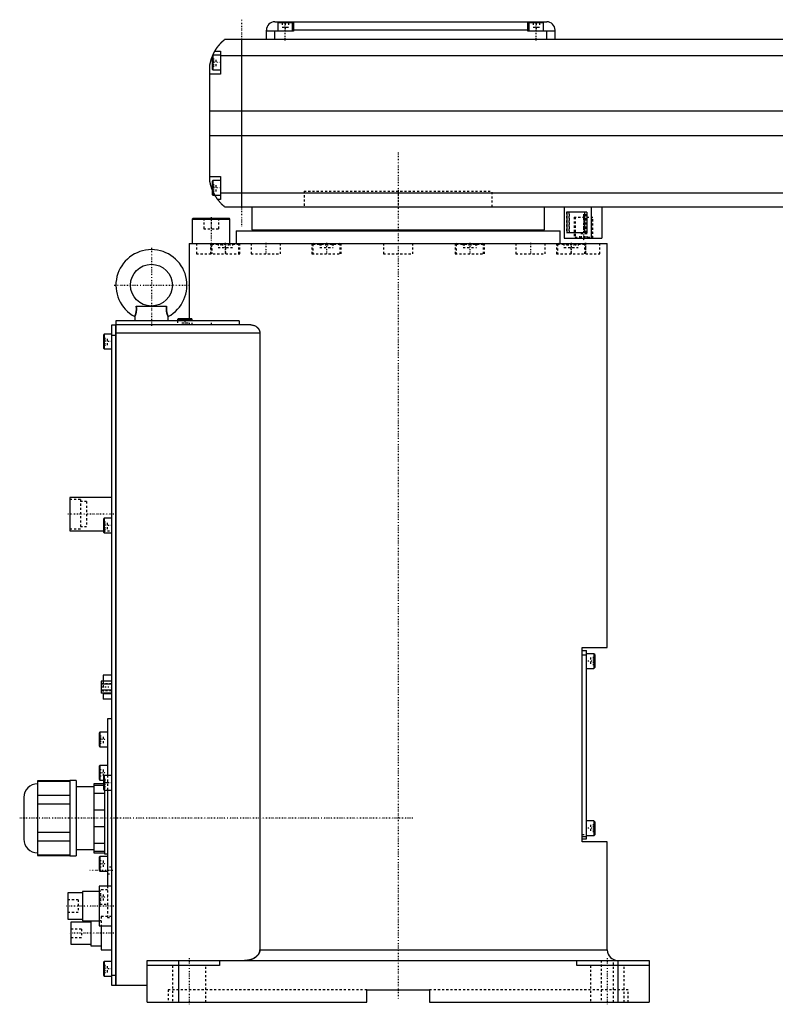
# Model space of a CAD drawing. Extents: x -181 to 906, y -1 to 1168.
# Tile 1 of 5: x -181 to 180, y -1 to 470. Entities that reach past the tile are written whole.
import ezdxf

# ---------------------------------------------------------------- set-up
doc = ezdxf.new("R2010")
doc.units = 0
doc.linetypes.add('CENTER', pattern=[1.5, 0.45, -0.5, 0.05, -0.5])
doc.linetypes.add('DASHED', pattern=[2, 1, -1])
for name, color, linetype in [('AM_0', 7, 'CONTINUOUS'), ('AM_3', 7, 'DASHED'), ('AM_7', 7, 'CENTER')]:
    doc.layers.add(name, color=color, linetype=linetype)

msp = doc.modelspace()

# ---------------------------------------------------------------- linework, layer by layer
at = {"layer": 'AM_0', "color": 7, "linetype": 'CONTINUOUS'}
for p, q in [((-59, 469), (71, 469)), ((-57.5, 468.5), (-57.5, 464.5)), ((-50.5, 468.5), (-57.5, 468.5)), ((-54, 469), (-54, 468.5)), ((-50.5, 464.5), (-50.5, 468.5)), ((-50, 469), (-50, 464.5)), ((62, 464.5), (62, 469)), ((62.5, 468.5), (62.5, 464.5)), ((69.5, 468.5), (62.5, 468.5)), ((66, 469), (66, 468.5)), ((69.5, 464.5), (69.5, 468.5)), ((-63, 460.5), (-63, 465)), ((-50, 464.5), (-63, 464.5)), ((-59, 460.5), (-59, 464.5)), ((62, 465), (-50, 465)), ((75, 464.5), (62, 464.5)), ((71, 460.5), (71, 464.5)), ((75, 460.5), (75, 465)), ((517, 460.5), (-83, 460.5)), ((-75, 460.5), (-75, 380.5)), ((-88.6, 453), (-89, 452.6)), ((-89, 452.6), (-89, 446.4)), ((-85, 453), (-88.6, 453)), ((-88.6, 453), (-88.6, 446)), ((-87.65, 455), (-85, 455)), ((-85, 455), (-85, 444)), ((-85, 452.8), (519, 452.8)), ((-90, 392.5), (-90, 448.5)), ((-85, 444), (-90, 444)), ((-89, 446.4), (-88.6, 446)), ((-88.6, 446), (-85, 446)), ((-90, 426.46), (524, 426.46)), ((-90, 414.6), (524, 414.6)), ((-90, 395), (-85, 395)), ((-88.6, 393), (-89, 392.6)), ((-89, 392.6), (-89, 386.4)), ((-85, 393), (-88.6, 393)), ((-88.6, 393), (-88.6, 386)), ((-85, 395), (-85, 384)), ((-89, 386.4), (-88.6, 386)), ((-85, 387.22), (519, 387.22)), ((-88.6, 386), (-85, 386)), ((-85, 384), (-86.34, 384)), ((-83, 380.5), (517, 380.5)), ((-70, 380.5), (-70, 369.5)), ((70, 369.5), (70, 380.5)), ((79.35, 380.5), (79.35, 365.5)), ((90.17, 378), (80.74, 378)), ((80.74, 368), (80.74, 378)), ((89.06, 378), (89.06, 368)), ((90.17, 378), (90.17, 368)), ((92.35, 380.5), (92.35, 365.5)), ((97.35, 380.5), (97.35, 365.5)), ((-98.1, 375), (-98.5, 374.6)), ((-98.5, 374.6), (-98.5, 363)), ((-98.5, 374.6), (-80.5, 374.6)), ((-98.1, 375), (-80.9, 375)), ((-80.5, 374.6), (-80.9, 375)), ((-80.5, 363), (-80.5, 374.6)), ((-77.5, 369), (-77.5, 363)), ((-77.5, 369), (77.5, 369)), ((-70, 369.5), (70, 369.5)), ((-55, 369.5), (-55, 369)), ((55, 369), (55, 369.5)), ((77.5, 363), (77.5, 369)), ((90.17, 368), (80.74, 368)), ((-100, 363), (-100, 327)), ((-100, 363), (100, 363)), ((79.35, 365.5), (97.35, 365.5)), ((100, 169.7), (100, 363)), ((-125.28, 333), (-110.72, 333)), ((-75.99, 326), (-135, 326)), ((-135, 326), (-135, 8)), ((-126, 328), (-126, 326)), ((-110, 326), (-110, 328)), ((-105.1, 327), (-105.5, 326.6)), ((-105.5, 326.6), (-105.5, 326)), ((-105.5, 326.6), (-98.5, 326.6)), ((-105.1, 327), (-98.9, 327)), ((-98.5, 326.6), (-98.9, 327)), ((-98.5, 326), (-98.5, 326.6)), ((-75.99, 326), (-75.99, 324)), ((-137, 8), (-137, 324)), ((-137, 324), (-135.05, 324)), ((-135.05, 8), (-135.05, 324)), ((-135, 323.95), (-135.05, 323.95)), ((-70.42, 324), (-135, 324)), ((-140.6, 319.5), (-141, 319.1)), ((-141, 319.1), (-141, 312.9)), ((-137, 319.5), (-140.6, 319.5)), ((-140.6, 319.5), (-140.6, 312.5)), ((-135.05, 319), (-137, 319)), ((-135, 318.95), (-135.05, 318.95)), ((-66.14, 320), (-135, 320)), ((-66.14, 320), (-66.14, 25)), ((-141, 312.9), (-140.6, 312.5)), ((-140.6, 312.5), (-137, 312.5)), ((-137, 241.5), (-157, 241.5)), ((-157, 241.5), (-157, 225.5)), ((-140.6, 231.5), (-141, 231.1)), ((-141, 231.1), (-141, 224.9)), ((-137, 231.5), (-140.6, 231.5)), ((-140.6, 231.5), (-140.6, 224.5)), ((-157, 225.5), (-141, 225.5)), ((-141, 224.9), (-140.6, 224.5)), ((-140.6, 224.5), (-137, 224.5)), ((88, 169.7), (100, 169.7)), ((88, 76.7), (88, 169.7)), ((88, 168.2), (90, 168.2)), ((88, 166.2), (90, 166.2)), ((90, 78.2), (90, 168.2)), ((93.6, 166.7), (90, 166.7)), ((94, 166.3), (93.6, 166.7)), ((93.6, 166.7), (93.6, 159.7)), ((94, 166.3), (94, 160.1)), ((-137, 156.4), (-141.1, 156.4)), ((-141.1, 156.4), (-141.1, 153.59)), ((90, 159.7), (93.6, 159.7)), ((93.6, 159.7), (94, 160.1)), ((-137, 153.59), (-142, 153.59)), ((-142, 153.59), (-142, 147.81)), ((-137, 152.14), (-142, 152.14)), ((-137, 149.26), (-142, 149.26)), ((-137, 147.81), (-142, 147.81)), ((-141.1, 147.81), (-141.1, 145)), ((-137, 147.53), (-141.1, 147.53)), ((-137, 145), (-141.1, 145)), ((-137, 135.5), (-139, 135.5)), ((-139, 135.5), (-139, 108.5)), ((-142.6, 129.17), (-143, 128.77)), ((-143, 128.77), (-143, 122.57)), ((-139, 129.17), (-142.6, 129.17)), ((-142.6, 129.17), (-142.6, 122.17)), ((-143, 122.57), (-142.6, 122.17)), ((-142.6, 122.17), (-139, 122.17)), ((-142.6, 113.25), (-143, 112.85)), ((-139, 113.25), (-142.6, 113.25)), ((-142.6, 113.25), (-142.6, 106.25)), ((-143, 112.85), (-143, 106.65)), ((-140.6, 108.5), (-141, 108.1)), ((-137, 108.5), (-140.6, 108.5)), ((-140.6, 108.5), (-140.6, 101.5)), ((-157, 105.88), (-172.5, 105.88)), ((-172.5, 105.88), (-172.5, 70.12)), ((-172.5, 105.73), (-157, 105.73)), ((-154, 106), (-157, 106)), ((-157, 106), (-157, 70)), ((-154, 106), (-154, 70)), ((-141, 104.5), (-145.5, 104.5)), ((-145.5, 104.5), (-145.5, 71.5)), ((-145.5, 103.87), (-141, 103.87)), ((-143, 106.65), (-142.6, 106.25)), ((-142.6, 106.25), (-141, 106.25)), ((-141, 108.1), (-141, 101.9)), ((-145.5, 103), (-154, 103)), ((-140.5, 99.84), (-145.5, 99.84)), ((-141, 101.9), (-140.6, 101.5)), ((-140.6, 101.5), (-137, 101.5)), ((-140.5, 101.51), (-140.5, 71)), ((-139, 101.5), (-139, 55.5)), ((-179, 98), (-179, 78)), ((-157, 98.85), (-172.5, 98.85)), ((-172.5, 94.88), (-157, 94.88)), ((-145.5, 92.03), (-140.5, 92.03)), ((93.6, 86.7), (90, 86.7)), ((94, 86.3), (93.6, 86.7)), ((93.6, 86.7), (93.6, 79.7)), ((94, 86.3), (94, 80.1)), ((-157, 81.12), (-172.5, 81.12)), ((-140.5, 83.97), (-145.5, 83.97)), ((93.6, 79.7), (94, 80.1)), ((-172.5, 77.15), (-157, 77.15)), ((-145.5, 76.16), (-140.5, 76.16)), ((88, 79.2), (90, 79.2)), ((88, 78.2), (90, 78.2)), ((100, 76.7), (88, 76.7)), ((90, 79.7), (93.6, 79.7)), ((100, 25), (100, 76.7)), ((-154, 73), (-145.5, 73)), ((-140.5, 72.13), (-145.5, 72.13)), ((-145.5, 71.5), (-140.5, 71.5)), ((-140.5, 71), (-139, 71)), ((-157, 70.27), (-172.5, 70.27)), ((-172.5, 70.12), (-157, 70.12)), ((-157, 70), (-154, 70)), ((-142.6, 69.75), (-143, 69.35)), ((-143, 69.35), (-143, 63.15)), ((-139, 69.75), (-142.6, 69.75)), ((-142.6, 69.75), (-142.6, 62.75)), ((-143, 63.15), (-142.6, 62.75)), ((-142.6, 62.75), (-139, 62.75)), ((-151, 52.25), (-158, 52.25)), ((-158, 52.25), (-158, 39.75)), ((-143, 53), (-151, 53)), ((-151, 53), (-151, 39)), ((-137, 55.5), (-143, 55.5)), ((-143, 55.5), (-143, 36.5)), ((-158, 39.75), (-151, 39.75)), ((-147, 38.25), (-156.5, 38.25)), ((-156.5, 38.25), (-156.5, 27.75)), ((-151, 39), (-143, 39)), ((-147, 39), (-147, 27)), ((-143, 36.5), (-137, 36.5)), ((-142, 36.5), (-142, 25)), ((-156.5, 27.75), (-147, 27.75)), ((-147, 27), (-142, 27)), ((-142, 25), (-137, 25)), ((-66.14, 25), (100, 25)), ((-140.6, 19.5), (-141, 19.1)), ((-141, 19.1), (-141, 12.9)), ((-137, 19.5), (-140.6, 19.5)), ((-140.6, 19.5), (-140.6, 12.5)), ((-120, 20), (120, 20)), ((-120, 0), (-120, 20)), ((-105, 20), (-105, 0)), ((-85.5, 20), (-85.5, 17.5)), ((85.5, 17.5), (85.5, 20)), ((105, 20), (105, 0)), ((120, 20), (120, 0)), ((-85.5, 17.5), (-120, 17.5)), ((120, 17.5), (85.5, 17.5)), ((-141, 12.9), (-140.6, 12.5)), ((-140.6, 12.5), (-137, 12.5)), ((-137, 13), (-135.05, 13)), ((-135, 13.05), (-135.05, 13.05)), ((-135.05, 8), (-137, 8)), ((-135, 8.05), (-135.05, 8.05)), ((-120, 8), (-135, 8)), ((-15, 6), (15, 6)), ((-15, 0), (-15, 6)), ((15, 6), (15, 0)), ((-120, 0), (-15, 0)), ((15, 0), (120, 0))]:
    msp.add_line(p, q, dxfattribs=at)
for points in [[(-87.65, 455, 0), (-87.62, 455.05, 0), (-87.57, 455.14, 0), (-87.52, 455.23, 0), (-87.49, 455.27, 0), (-87.46, 455.32, 0), (-87.41, 455.41, 0), (-87.35, 455.5, 0), (-87.3, 455.59, 0), (-87.24, 455.68, 0), (-87.19, 455.76, 0), (-87.16, 455.81, 0), (-87.13, 455.85, 0), (-87.07, 455.94, 0), (-87.02, 456.03, 0), (-86.96, 456.11, 0), (-86.9, 456.2, 0), (-86.85, 456.28, 0), (-86.82, 456.33, 0), (-86.79, 456.37, 0), (-86.73, 456.45, 0), (-86.67, 456.53, 0), (-86.64, 456.58, 0), (-86.62, 456.62, 0), (-86.56, 456.7, 0), (-86.5, 456.78, 0), (-86.47, 456.82, 0), (-86.44, 456.86, 0), (-86.38, 456.94, 0), (-86.33, 457.01, 0), (-86.27, 457.09, 0), (-86.21, 457.17, 0), (-86.15, 457.24, 0), (-86.12, 457.28, 0), (-86.1, 457.32, 0), (-86.04, 457.39, 0), (-85.98, 457.46, 0), (-85.92, 457.54, 0), (-85.87, 457.61, 0), (-85.81, 457.68, 0), (-85.78, 457.71, 0), (-85.75, 457.75, 0), (-85.69, 457.82, 0), (-85.64, 457.89, 0), (-85.58, 457.95, 0), (-85.52, 458.02, 0), (-85.47, 458.08, 0), (-85.44, 458.12, 0), (-85.41, 458.15, 0), (-85.36, 458.21, 0), (-85.3, 458.28, 0), (-85.25, 458.34, 0), (-85.19, 458.4, 0), (-85.14, 458.46, 0), (-85.11, 458.49, 0), (-85.08, 458.52, 0), (-85.03, 458.58, 0), (-84.97, 458.64, 0), (-84.92, 458.7, 0), (-84.87, 458.75, 0), (-84.81, 458.81, 0), (-84.79, 458.84, 0), (-84.76, 458.87, 0), (-84.71, 458.92, 0), (-84.66, 458.98, 0), (-84.63, 459, 0), (-84.6, 459.03, 0), (-84.55, 459.08, 0), (-84.5, 459.13, 0), (-84.48, 459.16, 0), (-84.45, 459.18, 0), (-84.4, 459.23, 0), (-84.35, 459.28, 0), (-84.3, 459.33, 0), (-84.25, 459.38, 0), (-84.2, 459.43, 0), (-84.18, 459.45, 0), (-84.16, 459.47, 0), (-84.11, 459.52, 0), (-84.06, 459.56, 0), (-84.02, 459.61, 0), (-83.97, 459.65, 0), (-83.93, 459.69, 0), (-83.9, 459.71, 0), (-83.88, 459.73, 0), (-83.84, 459.77, 0), (-83.8, 459.81, 0), (-83.75, 459.85, 0), (-83.71, 459.88, 0), (-83.67, 459.92, 0), (-83.66, 459.94, 0), (-83.64, 459.95, 0), (-83.6, 459.99, 0), (-83.56, 460.02, 0), (-83.53, 460.05, 0), (-83.49, 460.08, 0), (-83.46, 460.11, 0), (-83.44, 460.13, 0), (-83.43, 460.14, 0), (-83.39, 460.17, 0), (-83.36, 460.19, 0), (-83.34, 460.22, 0), (-83.31, 460.24, 0), (-83.28, 460.27, 0), (-83.27, 460.28, 0), (-83.25, 460.29, 0), (-83.23, 460.31, 0), (-83.21, 460.33, 0), (-83.2, 460.34, 0), (-83.18, 460.35, 0), (-83.16, 460.36, 0), (-83.14, 460.38, 0), (-83.13, 460.39, 0), (-83.13, 460.4, 0), (-83.11, 460.41, 0), (-83.09, 460.42, 0), (-83.08, 460.44, 0), (-83.06, 460.45, 0), (-83.05, 460.46, 0), (-83.05, 460.46, 0), (-83.04, 460.47, 0), (-83.03, 460.47, 0), (-83.02, 460.48, 0), (-83.02, 460.49, 0), (-83.01, 460.49, 0), (-83.01, 460.49, 0), (-83.01, 460.5, 0), (-83, 460.5, 0), (-83, 460.5, 0), (-83, 460.5, 0), (-83, 460.5, 0)], [(-88.69, 452.91, 0), (-88.65, 453.01, 0), (-88.56, 453.21, 0), (-88.47, 453.4, 0), (-88.43, 453.49, 0), (-88.39, 453.58, 0), (-88.31, 453.76, 0), (-88.22, 453.92, 0), (-88.14, 454.08, 0), (-88.07, 454.23, 0), (-88, 454.36, 0), (-87.96, 454.43, 0), (-87.93, 454.49, 0), (-87.87, 454.6, 0), (-87.82, 454.7, 0), (-87.77, 454.79, 0), (-87.73, 454.86, 0), (-87.7, 454.91, 0), (-87.68, 454.94, 0), (-87.67, 454.96, 0), (-87.66, 454.98, 0), (-87.65, 455, 0), (-87.65, 455, 0)], [(-90, 448.5, 0), (-89.98, 448.61, 0), (-89.94, 448.82, 0), (-89.9, 449.03, 0), (-89.88, 449.13, 0), (-89.86, 449.23, 0), (-89.81, 449.44, 0), (-89.77, 449.64, 0), (-89.72, 449.85, 0), (-89.66, 450.05, 0), (-89.61, 450.26, 0), (-89.58, 450.36, 0), (-89.55, 450.46, 0), (-89.49, 450.67, 0), (-89.43, 450.87, 0), (-89.37, 451.08, 0), (-89.31, 451.28, 0), (-89.24, 451.48, 0), (-89.21, 451.57, 0), (-89.17, 451.67, 0), (-89.1, 451.86, 0), (-89.03, 452.05, 0), (-89, 452.14, 0)], [(-89, 388.86, 0), (-89.04, 388.96, 0), (-89.11, 389.16, 0), (-89.18, 389.36, 0), (-89.22, 389.46, 0), (-89.25, 389.56, 0), (-89.32, 389.76, 0), (-89.38, 389.97, 0), (-89.45, 390.18, 0), (-89.51, 390.39, 0), (-89.57, 390.59, 0), (-89.6, 390.7, 0), (-89.63, 390.8, 0), (-89.68, 391.01, 0), (-89.73, 391.22, 0), (-89.78, 391.43, 0), (-89.83, 391.63, 0), (-89.87, 391.83, 0), (-89.89, 391.93, 0), (-89.91, 392.03, 0), (-89.95, 392.22, 0), (-89.98, 392.41, 0), (-90, 392.5, 0)], [(-86.34, 384, 0), (-86.34, 384, 0), (-86.35, 384.02, 0), (-86.37, 384.04, 0), (-86.38, 384.06, 0), (-86.4, 384.08, 0), (-86.44, 384.14, 0), (-86.49, 384.21, 0), (-86.55, 384.29, 0), (-86.62, 384.39, 0), (-86.7, 384.5, 0), (-86.74, 384.56, 0), (-86.78, 384.62, 0), (-86.87, 384.75, 0), (-86.96, 384.89, 0), (-87.06, 385.04, 0), (-87.16, 385.2, 0), (-87.27, 385.36, 0), (-87.32, 385.45, 0), (-87.37, 385.53, 0), (-87.48, 385.71, 0), (-87.59, 385.9, 0), (-87.65, 386, 0)], [(-83, 380.5, 0), (-83, 380.5, 0), (-83.01, 380.51, 0), (-83.02, 380.51, 0), (-83.02, 380.52, 0), (-83.03, 380.52, 0), (-83.03, 380.52, 0), (-83.04, 380.53, 0), (-83.04, 380.54, 0), (-83.05, 380.54, 0), (-83.06, 380.55, 0), (-83.07, 380.56, 0), (-83.07, 380.56, 0), (-83.08, 380.57, 0), (-83.09, 380.57, 0), (-83.1, 380.58, 0), (-83.11, 380.59, 0), (-83.11, 380.59, 0), (-83.13, 380.61, 0), (-83.14, 380.62, 0), (-83.15, 380.62, 0), (-83.16, 380.63, 0), (-83.17, 380.64, 0), (-83.19, 380.66, 0), (-83.21, 380.67, 0), (-83.22, 380.69, 0), (-83.24, 380.7, 0), (-83.25, 380.71, 0), (-83.26, 380.72, 0), (-83.28, 380.74, 0), (-83.3, 380.75, 0), (-83.32, 380.77, 0), (-83.35, 380.79, 0), (-83.37, 380.81, 0), (-83.38, 380.82, 0), (-83.39, 380.83, 0), (-83.42, 380.85, 0), (-83.44, 380.87, 0), (-83.47, 380.9, 0), (-83.49, 380.92, 0), (-83.52, 380.94, 0), (-83.54, 380.96, 0), (-83.55, 380.97, 0), (-83.58, 380.99, 0), (-83.61, 381.02, 0), (-83.64, 381.05, 0), (-83.67, 381.07, 0), (-83.7, 381.1, 0), (-83.71, 381.11, 0), (-83.73, 381.13, 0), (-83.76, 381.16, 0), (-83.79, 381.19, 0), (-83.83, 381.22, 0), (-83.86, 381.25, 0), (-83.89, 381.28, 0), (-83.91, 381.3, 0), (-83.93, 381.31, 0), (-83.96, 381.35, 0), (-84, 381.38, 0), (-84.02, 381.4, 0), (-84.04, 381.41, 0), (-84.07, 381.45, 0), (-84.11, 381.48, 0), (-84.13, 381.5, 0), (-84.15, 381.52, 0), (-84.19, 381.56, 0), (-84.22, 381.59, 0), (-84.26, 381.63, 0), (-84.3, 381.67, 0), (-84.34, 381.71, 0), (-84.36, 381.73, 0), (-84.38, 381.75, 0), (-84.42, 381.79, 0), (-84.46, 381.83, 0), (-84.6, 381.97, 0), (-84.86, 382.23, 0), (-85.11, 382.51, 0), (-85.38, 382.81, 0), (-85.51, 382.97, 0), (-85.65, 383.13, 0), (-85.92, 383.46, 0), (-86.2, 383.82, 0), (-86.34, 384, 0)], [(-125.28, 333, 0), (-125.26, 332.81, 0), (-125.24, 332.58, 0), (-125.23, 332.51, 0), (-125.23, 332.45, 0), (-125.23, 332.42, 0), (-125.22, 332.38, 0), (-125.22, 332.32, 0), (-125.22, 332.25, 0), (-125.21, 332.18, 0), (-125.21, 332.12, 0), (-125.2, 332.05, 0), (-125.2, 332.02, 0), (-125.2, 331.99, 0), (-125.2, 331.92, 0), (-125.2, 331.85, 0), (-125.2, 331.82, 0), (-125.2, 331.79, 0), (-125.19, 331.72, 0), (-125.19, 331.65, 0), (-125.19, 331.62, 0), (-125.19, 331.59, 0), (-125.19, 331.52, 0), (-125.19, 331.45, 0), (-125.2, 331.39, 0), (-125.2, 331.32, 0), (-125.2, 331.26, 0), (-125.2, 331.22, 0), (-125.2, 331.19, 0), (-125.2, 331.12, 0), (-125.21, 331.06, 0), (-125.21, 330.99, 0), (-125.22, 330.93, 0), (-125.22, 330.86, 0), (-125.22, 330.83, 0), (-125.23, 330.8, 0), (-125.23, 330.73, 0), (-125.24, 330.67, 0), (-125.24, 330.61, 0), (-125.25, 330.54, 0), (-125.26, 330.48, 0), (-125.26, 330.45, 0), (-125.27, 330.42, 0), (-125.28, 330.35, 0), (-125.28, 330.29, 0), (-125.29, 330.23, 0), (-125.3, 330.17, 0), (-125.31, 330.11, 0), (-125.32, 330.08, 0), (-125.32, 330.05, 0), (-125.34, 329.99, 0), (-125.35, 329.93, 0), (-125.36, 329.87, 0), (-125.37, 329.81, 0), (-125.38, 329.76, 0), (-125.39, 329.73, 0), (-125.4, 329.7, 0), (-125.41, 329.64, 0), (-125.42, 329.59, 0), (-125.43, 329.56, 0), (-125.44, 329.53, 0), (-125.45, 329.48, 0), (-125.46, 329.43, 0), (-125.47, 329.4, 0), (-125.48, 329.37, 0), (-125.49, 329.32, 0), (-125.51, 329.27, 0), (-125.52, 329.22, 0), (-125.54, 329.17, 0), (-125.55, 329.12, 0), (-125.56, 329.1, 0), (-125.57, 329.08, 0), (-125.58, 329.03, 0), (-125.6, 328.99, 0), (-125.61, 328.94, 0), (-125.63, 328.9, 0), (-125.64, 328.85, 0), (-125.65, 328.83, 0), (-125.66, 328.81, 0), (-125.67, 328.77, 0), (-125.69, 328.73, 0), (-125.7, 328.69, 0), (-125.72, 328.66, 0), (-125.73, 328.62, 0), (-125.74, 328.6, 0), (-125.74, 328.58, 0), (-125.76, 328.55, 0), (-125.77, 328.51, 0), (-125.78, 328.48, 0), (-125.8, 328.45, 0), (-125.81, 328.42, 0), (-125.82, 328.4, 0), (-125.82, 328.39, 0), (-125.83, 328.36, 0), (-125.85, 328.33, 0), (-125.86, 328.31, 0), (-125.87, 328.28, 0), (-125.88, 328.26, 0), (-125.89, 328.25, 0), (-125.89, 328.23, 0), (-125.9, 328.21, 0), (-125.91, 328.19, 0), (-125.91, 328.18, 0), (-125.92, 328.17, 0), (-125.93, 328.15, 0), (-125.94, 328.13, 0), (-125.94, 328.13, 0), (-125.94, 328.12, 0), (-125.95, 328.1, 0), (-125.96, 328.09, 0), (-125.96, 328.07, 0), (-125.97, 328.06, 0), (-125.98, 328.05, 0), (-125.98, 328.05, 0), (-125.98, 328.04, 0), (-125.98, 328.03, 0), (-125.99, 328.02, 0), (-125.99, 328.02, 0), (-125.99, 328.01, 0), (-126, 328.01, 0), (-126, 328.01, 0), (-126, 328, 0), (-126, 328, 0), (-126, 328, 0), (-126, 328, 0)], [(-110, 328, 0), (-110, 328, 0), (-110, 328, 0), (-110, 328, 0), (-110, 328.01, 0), (-110, 328.01, 0), (-110.01, 328.01, 0), (-110.01, 328.02, 0), (-110.01, 328.02, 0), (-110.02, 328.03, 0), (-110.02, 328.04, 0), (-110.02, 328.05, 0), (-110.02, 328.05, 0), (-110.03, 328.06, 0), (-110.04, 328.07, 0), (-110.04, 328.09, 0), (-110.05, 328.1, 0), (-110.06, 328.12, 0), (-110.06, 328.13, 0), (-110.06, 328.13, 0), (-110.07, 328.15, 0), (-110.08, 328.17, 0), (-110.09, 328.18, 0), (-110.09, 328.19, 0), (-110.1, 328.21, 0), (-110.11, 328.23, 0), (-110.11, 328.25, 0), (-110.12, 328.26, 0), (-110.13, 328.28, 0), (-110.14, 328.31, 0), (-110.15, 328.33, 0), (-110.17, 328.36, 0), (-110.18, 328.39, 0), (-110.18, 328.4, 0), (-110.19, 328.42, 0), (-110.2, 328.45, 0), (-110.22, 328.48, 0), (-110.23, 328.51, 0), (-110.24, 328.55, 0), (-110.26, 328.58, 0), (-110.26, 328.6, 0), (-110.27, 328.62, 0), (-110.28, 328.66, 0), (-110.3, 328.69, 0), (-110.31, 328.73, 0), (-110.33, 328.77, 0), (-110.34, 328.81, 0), (-110.35, 328.83, 0), (-110.36, 328.85, 0), (-110.37, 328.9, 0), (-110.39, 328.94, 0), (-110.4, 328.99, 0), (-110.42, 329.03, 0), (-110.43, 329.08, 0), (-110.44, 329.1, 0), (-110.45, 329.12, 0), (-110.46, 329.17, 0), (-110.48, 329.22, 0), (-110.49, 329.27, 0), (-110.51, 329.32, 0), (-110.52, 329.37, 0), (-110.53, 329.4, 0), (-110.54, 329.43, 0), (-110.55, 329.48, 0), (-110.56, 329.53, 0), (-110.57, 329.56, 0), (-110.58, 329.59, 0), (-110.59, 329.64, 0), (-110.6, 329.7, 0), (-110.61, 329.73, 0), (-110.62, 329.75, 0), (-110.63, 329.81, 0), (-110.64, 329.87, 0), (-110.65, 329.93, 0), (-110.66, 329.99, 0), (-110.68, 330.05, 0), (-110.68, 330.08, 0), (-110.69, 330.11, 0), (-110.7, 330.17, 0), (-110.71, 330.23, 0), (-110.72, 330.29, 0), (-110.72, 330.35, 0), (-110.73, 330.42, 0), (-110.74, 330.45, 0), (-110.74, 330.48, 0), (-110.75, 330.54, 0), (-110.76, 330.61, 0), (-110.76, 330.67, 0), (-110.77, 330.73, 0), (-110.77, 330.8, 0), (-110.78, 330.83, 0), (-110.78, 330.86, 0), (-110.78, 330.93, 0), (-110.79, 330.99, 0), (-110.79, 331.06, 0), (-110.8, 331.12, 0), (-110.8, 331.19, 0), (-110.8, 331.22, 0), (-110.8, 331.26, 0), (-110.8, 331.32, 0), (-110.8, 331.39, 0), (-110.81, 331.46, 0), (-110.81, 331.52, 0), (-110.81, 331.59, 0), (-110.81, 331.62, 0), (-110.81, 331.65, 0), (-110.81, 331.72, 0), (-110.8, 331.79, 0), (-110.8, 331.82, 0), (-110.8, 331.85, 0), (-110.8, 331.92, 0), (-110.8, 331.99, 0), (-110.8, 332.02, 0), (-110.8, 332.05, 0), (-110.79, 332.12, 0), (-110.79, 332.19, 0), (-110.78, 332.25, 0), (-110.78, 332.32, 0), (-110.78, 332.38, 0), (-110.77, 332.42, 0), (-110.77, 332.45, 0), (-110.77, 332.51, 0), (-110.76, 332.58, 0), (-110.74, 332.81, 0), (-110.72, 333, 0)], [(-70.42, 324, 0), (-70.27, 324, 0), (-69.97, 323.98, 0), (-69.66, 323.93, 0), (-69.5, 323.9, 0), (-69.34, 323.86, 0), (-69.03, 323.76, 0), (-68.72, 323.64, 0), (-68.41, 323.5, 0), (-68.12, 323.33, 0), (-67.83, 323.14, 0), (-67.69, 323.03, 0), (-67.67, 323.01, 0), (-67.62, 322.98, 0), (-67.58, 322.94, 0), (-67.55, 322.92, 0), (-67.53, 322.9, 0), (-67.49, 322.86, 0), (-67.45, 322.83, 0), (-67.4, 322.79, 0), (-67.36, 322.75, 0), (-67.32, 322.7, 0), (-67.3, 322.68, 0), (-67.28, 322.66, 0), (-67.24, 322.62, 0), (-67.2, 322.58, 0), (-67.16, 322.53, 0), (-67.12, 322.49, 0), (-67.08, 322.44, 0), (-67.06, 322.42, 0), (-67.04, 322.4, 0), (-67, 322.35, 0), (-66.96, 322.3, 0), (-66.92, 322.25, 0), (-66.88, 322.2, 0), (-66.84, 322.14, 0), (-66.83, 322.12, 0), (-66.81, 322.09, 0), (-66.77, 322.04, 0), (-66.74, 321.98, 0), (-66.7, 321.93, 0), (-66.67, 321.87, 0), (-66.63, 321.81, 0), (-66.62, 321.78, 0), (-66.6, 321.75, 0), (-66.57, 321.69, 0), (-66.54, 321.63, 0), (-66.51, 321.57, 0), (-66.48, 321.51, 0), (-66.45, 321.45, 0), (-66.44, 321.42, 0), (-66.42, 321.39, 0), (-66.4, 321.32, 0), (-66.37, 321.26, 0), (-66.36, 321.23, 0), (-66.35, 321.19, 0), (-66.33, 321.13, 0), (-66.31, 321.06, 0), (-66.3, 321.03, 0), (-66.29, 321, 0), (-66.27, 320.93, 0), (-66.25, 320.86, 0), (-66.23, 320.79, 0), (-66.22, 320.73, 0), (-66.21, 320.66, 0), (-66.2, 320.62, 0), (-66.19, 320.59, 0), (-66.18, 320.52, 0), (-66.17, 320.45, 0), (-66.16, 320.38, 0), (-66.16, 320.31, 0), (-66.15, 320.24, 0), (-66.15, 320.21, 0), (-66.15, 320.17, 0), (-66.15, 320.1, 0), (-66.14, 320.03, 0), (-66.14, 320, 0)], [(-66.14, 25, 0), (-66.14, 24.96, 0), (-66.15, 24.87, 0), (-66.15, 24.78, 0), (-66.15, 24.74, 0), (-66.16, 24.69, 0), (-66.17, 24.6, 0), (-66.18, 24.51, 0), (-66.19, 24.42, 0), (-66.21, 24.33, 0), (-66.23, 24.24, 0), (-66.24, 24.2, 0), (-66.25, 24.15, 0), (-66.28, 24.06, 0), (-66.3, 23.98, 0), (-66.33, 23.89, 0), (-66.36, 23.8, 0), (-66.4, 23.72, 0), (-66.41, 23.68, 0), (-66.43, 23.63, 0), (-66.47, 23.55, 0), (-66.5, 23.47, 0), (-66.52, 23.43, 0), (-66.54, 23.4, 0), (-66.58, 23.32, 0), (-66.62, 23.24, 0), (-66.65, 23.21, 0), (-66.67, 23.17, 0), (-66.71, 23.09, 0), (-66.76, 23.02, 0), (-66.81, 22.94, 0), (-66.86, 22.87, 0), (-66.92, 22.79, 0), (-66.94, 22.76, 0), (-66.97, 22.72, 0), (-67.03, 22.65, 0), (-67.09, 22.58, 0), (-67.15, 22.51, 0), (-67.21, 22.44, 0), (-67.27, 22.37, 0), (-67.3, 22.33, 0), (-67.33, 22.3, 0), (-67.4, 22.23, 0), (-67.46, 22.17, 0), (-67.53, 22.11, 0), (-67.6, 22.04, 0), (-67.66, 21.98, 0), (-67.7, 21.95, 0), (-67.73, 21.92, 0), (-67.8, 21.87, 0), (-67.87, 21.81, 0), (-67.93, 21.76, 0), (-68, 21.71, 0), (-68.07, 21.65, 0), (-68.11, 21.63, 0), (-68.14, 21.6, 0), (-68.21, 21.55, 0), (-68.29, 21.5, 0), (-68.36, 21.45, 0), (-68.44, 21.4, 0), (-68.51, 21.35, 0), (-68.55, 21.33, 0), (-68.59, 21.3, 0), (-68.67, 21.26, 0), (-68.75, 21.21, 0), (-68.79, 21.19, 0), (-68.83, 21.16, 0), (-68.91, 21.12, 0), (-68.99, 21.07, 0), (-69.03, 21.05, 0), (-69.07, 21.03, 0), (-69.16, 20.99, 0), (-69.24, 20.95, 0), (-69.53, 20.81, 0), (-70.04, 20.6, 0), (-70.53, 20.44, 0), (-71.05, 20.3, 0), (-71.59, 20.18, 0), (-71.86, 20.13, 0), (-72.14, 20.09, 0), (-72.69, 20.03, 0), (-73.23, 20, 0), (-73.48, 20, 0)]]:
    msp.add_polyline3d(points, dxfattribs=at)
msp.add_circle((-118, 343), 10, dxfattribs=at)
for centre, radius, start, end in [((-59, 465), 4, 90, 180), ((71, 465), 4, 0, 90), ((-118, 343), 17, 298.0725, 241.9275), ((-172.5, 98), 6.5, 90, 180), ((-172.5, 78), 6.5, 180, 270), ((105, 25), 5, 180, 270)]:
    msp.add_arc(centre, radius, start, end, dxfattribs=at)
at = {"layer": 'AM_3', "color": 6, "linetype": 'DASHED'}
for p, q in [((-55.5, 468.5), (-55.5, 466.5)), ((-55.5, 466.5), (-52.5, 466.5)), ((-54, 468.5), (-54, 464.5)), ((-52.5, 468.5), (-52.5, 466.5)), ((64.5, 468.5), (64.5, 466.5)), ((64.5, 466.5), (67.5, 466.5)), ((66, 468.5), (66, 464.5)), ((67.5, 468.5), (67.5, 466.5)), ((-89, 451.23), (-87, 451.23)), ((-89, 450.37), (-87, 450.37)), ((-89, 448.63), (-87, 448.63)), ((-89, 447.77), (-87, 447.77)), ((-87, 447.77), (-87, 451.23)), ((-89, 391.23), (-87, 391.23)), ((-87, 387.77), (-87, 391.23)), ((-89, 390.37), (-87, 390.37)), ((-89, 388.63), (-87, 388.63)), ((-89, 387.77), (-87, 387.77)), ((-45, 388), (-45, 380.5)), ((-45, 388), (45, 388)), ((-45, 388), (-45, 380.5)), ((-45, 388), (45, 388)), ((45, 380.5), (45, 388)), ((45, 380.5), (45, 388)), ((80.42, 378), (80.42, 368)), ((80.74, 378), (80.42, 378)), ((81.53, 378), (81.53, 368)), ((81.85, 368), (81.85, 378)), ((88.74, 368), (88.74, 378)), ((89.85, 368), (89.85, 378)), ((-93, 375), (-93, 370)), ((-89.5, 375), (-89.5, 370)), ((-86, 375), (-86, 370)), ((84.1, 375.5), (84.1, 365.5)), ((84.1, 375.5), (93.1, 375.5)), ((84.6, 375.5), (84.6, 365.9)), ((92.6, 365.9), (92.6, 375.5)), ((93.1, 365.5), (93.1, 375.5)), ((-93, 370), (-86, 370)), ((80.74, 368), (80.42, 368)), ((86.87, 365.5), (86.87, 367.5)), ((90.33, 367.5), (86.87, 367.5)), ((87.73, 365.5), (87.73, 367.5)), ((89.47, 365.5), (89.47, 367.5)), ((90.33, 365.5), (90.33, 367.5)), ((-96.5, 363), (-96.5, 358)), ((-89.69, 363), (-89.69, 358)), ((-88.79, 363), (-89.19, 362.6)), ((-86.12, 363), (-86.12, 361)), ((-84.8, 363), (-84.8, 361)), ((-84.01, 363), (-84.01, 361)), ((-82.5, 358), (-82.5, 363)), ((-81.36, 363), (-81.36, 361)), ((-80.58, 363), (-80.58, 361)), ((-79.25, 363), (-79.25, 361)), ((-76.19, 362.6), (-76.59, 363)), ((-75.69, 358), (-75.69, 363)), ((-70.29, 363), (-70.29, 358)), ((-56.29, 358), (-56.29, 363)), ((-41.25, 363), (-41.25, 358)), ((-40.35, 363), (-40.75, 362.6)), ((-37.45, 363), (-37.45, 361)), ((-37, 363), (-37, 361)), ((-34.7, 363), (-34.7, 361)), ((-33.8, 363), (-33.8, 361)), ((-31.5, 363), (-31.5, 361)), ((-31.05, 363), (-31.05, 361)), ((-27.75, 362.6), (-28.15, 363)), ((-27.25, 358), (-27.25, 363)), ((-7, 363), (-7, 358)), ((7, 358), (7, 363)), ((27.25, 363), (27.25, 358)), ((28.15, 363), (27.75, 362.6)), ((31.05, 363), (31.05, 361)), ((31.5, 363), (31.5, 361)), ((33.8, 363), (33.8, 361)), ((34.7, 363), (34.7, 361)), ((37, 363), (37, 361)), ((37.45, 363), (37.45, 361)), ((40.75, 362.6), (40.35, 363)), ((41.25, 358), (41.25, 363)), ((56.29, 363), (56.29, 358)), ((70.29, 358), (70.29, 363)), ((75.69, 363), (75.69, 358)), ((76.59, 363), (76.19, 362.6)), ((79.25, 363), (79.25, 361)), ((80.58, 363), (80.58, 361)), ((81.36, 363), (81.36, 361)), ((82.5, 363), (82.5, 358)), ((84.01, 363), (84.01, 361)), ((84.6, 365.9), (85, 365.5)), ((84.6, 365.9), (92.6, 365.9)), ((84.8, 363), (84.8, 361)), ((86.12, 363), (86.12, 361)), ((89.19, 362.6), (88.79, 363)), ((89.69, 358), (89.69, 363)), ((92.2, 365.5), (92.6, 365.9)), ((96.5, 358), (96.5, 363)), ((-96.5, 358), (-75.69, 358)), ((-89.19, 362.6), (-89.19, 358)), ((-89.19, 362.6), (-76.19, 362.6)), ((-86.12, 361), (-79.25, 361)), ((-76.19, 358), (-76.19, 362.6)), ((-70.29, 358), (-56.29, 358)), ((-41.25, 358), (-27.25, 358)), ((-40.75, 362.6), (-40.75, 358)), ((-40.75, 362.6), (-27.75, 362.6)), ((-37.45, 361), (-31.05, 361)), ((-27.75, 358), (-27.75, 362.6)), ((-7, 358), (7, 358)), ((27.25, 358), (41.25, 358)), ((27.75, 362.6), (27.75, 358)), ((27.75, 362.6), (40.75, 362.6)), ((31.05, 361), (37.45, 361)), ((40.75, 358), (40.75, 362.6)), ((56.29, 358), (70.29, 358)), ((75.69, 358), (96.5, 358)), ((76.19, 362.6), (76.19, 358)), ((76.19, 362.6), (89.19, 362.6)), ((79.25, 361), (86.12, 361)), ((89.19, 358), (89.19, 362.6)), ((-105.5, 326), (-105.5, 324)), ((-103.5, 327), (-103.5, 325)), ((-103.5, 325), (-100.5, 325)), ((-102, 327), (-102, 325)), ((-100.5, 327), (-100.5, 325)), ((-100, 327), (-100, 324)), ((-98.5, 324), (-98.5, 326)), ((-89.3, 324), (-89.3, 326)), ((-141, 317.73), (-139, 317.73)), ((-141, 316.87), (-139, 316.87)), ((-139, 314.27), (-139, 317.73)), ((-141, 315.13), (-139, 315.13)), ((-141, 314.27), (-139, 314.27)), ((-152, 240.5), (-157, 240.5)), ((-152, 240.5), (-152, 226.5)), ((-149, 239.5), (-152, 239.5)), ((-149, 239.5), (-149, 227.5)), ((-157, 226.5), (-152, 226.5)), ((-152, 227.5), (-149, 227.5)), ((-141, 229.73), (-139, 229.73)), ((-141, 228.87), (-139, 228.87)), ((-141, 227.13), (-139, 227.13)), ((-141, 226.27), (-139, 226.27)), ((-139, 226.27), (-139, 229.73)), ((-141, 225.5), (-137, 225.5)), ((94, 164.93), (92, 164.93)), ((92, 164.93), (92, 161.47)), ((94, 164.07), (92, 164.07)), ((94, 162.33), (92, 162.33)), ((94, 161.47), (92, 161.47)), ((-137, 152.25), (-142, 152.25)), ((-141.1, 153.59), (-141.1, 147.81)), ((-137, 152.13), (-141.1, 152.13)), ((-142, 149.15), (-137, 149.15)), ((-143, 127.4), (-141, 127.4)), ((-141, 123.94), (-141, 127.4)), ((-143, 126.54), (-141, 126.54)), ((-143, 124.81), (-141, 124.81)), ((-143, 123.94), (-141, 123.94)), ((-143, 111.25), (-141, 111.25)), ((-143, 109.75), (-141, 109.75)), ((-141, 108.25), (-141, 111.25)), ((-139, 108.5), (-139, 101.5)), ((-143, 108.25), (-141, 108.25)), ((-141, 106.73), (-139, 106.73)), ((-141, 106.25), (-139, 106.25)), ((-141, 105.87), (-139, 105.87)), ((-140.5, 104.5), (-141, 104.5)), ((-141, 104.13), (-139, 104.13)), ((-141, 103.87), (-140.5, 103.87)), ((-139, 105), (-140.5, 105)), ((-140.5, 105), (-140.5, 101.51)), ((-141, 103.27), (-139, 103.27)), ((94, 84.93), (92, 84.93)), ((92, 84.93), (92, 81.47)), ((88, 80.2), (90, 80.2)), ((94, 84.07), (92, 84.07)), ((94, 82.33), (92, 82.33)), ((94, 81.47), (92, 81.47)), ((-143, 67.75), (-141, 67.75)), ((-143, 66.25), (-141, 66.25)), ((-141, 64.75), (-141, 67.75)), ((-143, 64.75), (-141, 64.75)), ((-137, 64.65), (-139, 64.65)), ((-139, 61.35), (-137, 61.35)), ((-142.6, 53.83), (-143, 53.43)), ((-143, 52.06), (-141, 52.06)), ((-139, 53.83), (-142.6, 53.83)), ((-142.6, 53.83), (-142.6, 46.83)), ((-141, 48.6), (-141, 52.06)), ((-139, 55.5), (-139, 40.5)), ((-153, 49), (-158, 49)), ((-153, 49), (-153, 43)), ((-143, 51.19), (-141, 51.19)), ((-143, 49.46), (-141, 49.46)), ((-143, 48.6), (-141, 48.6)), ((-143, 47.23), (-142.6, 46.83)), ((-158, 43), (-153, 43)), ((-142.6, 46.83), (-139, 46.83)), ((-142, 39), (-143, 39)), ((-137, 41), (-142, 41)), ((-142, 41), (-142, 36.5)), ((-139, 40.5), (-137, 40.5)), ((-151.5, 35), (-156.5, 35)), ((-151.5, 35), (-151.5, 31)), ((-156.5, 31), (-151.5, 31)), ((97, 20), (97, 0)), ((103, 0), (103, 20)), ((-141, 17.73), (-139, 17.73)), ((-141, 16.87), (-139, 16.87)), ((-141, 15.13), (-139, 15.13)), ((-141, 14.27), (-139, 14.27)), ((-139, 14.27), (-139, 17.73)), ((-108, 17.5), (-108, 0)), ((-92, 0), (-92, 17.5)), ((92, 17.5), (92, 0)), ((108, 0), (108, 17.5)), ((-110, 6), (-110, 0)), ((-15, 6), (-110, 6)), ((110, 6), (15, 6)), ((110, 0), (110, 6))]:
    msp.add_line(p, q, dxfattribs=at)
for points in [[(-89, 452.14, 0), (-88.95, 452.28, 0), (-88.84, 452.54, 0), (-88.74, 452.79, 0), (-88.69, 452.91, 0)], [(-87.65, 386, 0), (-87.69, 386.07, 0), (-87.76, 386.2, 0), (-87.84, 386.34, 0), (-87.88, 386.41, 0), (-87.92, 386.49, 0), (-88, 386.63, 0), (-88.08, 386.78, 0), (-88.15, 386.94, 0), (-88.23, 387.09, 0), (-88.31, 387.25, 0), (-88.35, 387.33, 0), (-88.39, 387.41, 0), (-88.46, 387.58, 0), (-88.54, 387.74, 0), (-88.61, 387.91, 0), (-88.69, 388.08, 0), (-88.76, 388.25, 0), (-88.8, 388.34, 0), (-88.83, 388.43, 0), (-88.9, 388.6, 0), (-88.97, 388.77, 0), (-89, 388.86, 0)], [(-126, 328, 0), (-126, 328, 0), (-126, 328, 0), (-126, 328, 0), (-126, 328.01, 0), (-126, 328.01, 0), (-125.99, 328.01, 0), (-125.99, 328.02, 0), (-125.99, 328.02, 0), (-125.98, 328.03, 0), (-125.98, 328.04, 0), (-125.98, 328.05, 0), (-125.98, 328.05, 0), (-125.97, 328.06, 0), (-125.96, 328.07, 0), (-125.96, 328.09, 0), (-125.95, 328.1, 0), (-125.94, 328.12, 0), (-125.94, 328.13, 0), (-125.94, 328.13, 0), (-125.93, 328.15, 0), (-125.92, 328.17, 0), (-125.91, 328.18, 0), (-125.91, 328.19, 0), (-125.9, 328.21, 0), (-125.89, 328.23, 0), (-125.89, 328.25, 0), (-125.88, 328.26, 0), (-125.87, 328.28, 0), (-125.86, 328.31, 0), (-125.85, 328.33, 0), (-125.83, 328.36, 0), (-125.82, 328.39, 0), (-125.82, 328.4, 0), (-125.81, 328.42, 0), (-125.8, 328.45, 0), (-125.78, 328.48, 0), (-125.77, 328.51, 0), (-125.76, 328.55, 0), (-125.74, 328.58, 0), (-125.74, 328.6, 0), (-125.73, 328.62, 0), (-125.72, 328.66, 0), (-125.7, 328.69, 0), (-125.69, 328.73, 0), (-125.67, 328.77, 0), (-125.66, 328.81, 0), (-125.65, 328.83, 0), (-125.64, 328.85, 0), (-125.63, 328.9, 0), (-125.61, 328.94, 0), (-125.6, 328.99, 0), (-125.58, 329.03, 0), (-125.57, 329.08, 0), (-125.56, 329.1, 0), (-125.55, 329.12, 0), (-125.54, 329.17, 0), (-125.52, 329.22, 0), (-125.51, 329.27, 0), (-125.49, 329.32, 0), (-125.48, 329.37, 0), (-125.47, 329.4, 0), (-125.46, 329.43, 0), (-125.45, 329.48, 0), (-125.44, 329.53, 0), (-125.43, 329.56, 0), (-125.42, 329.59, 0), (-125.41, 329.64, 0), (-125.4, 329.7, 0), (-125.39, 329.73, 0), (-125.38, 329.75, 0), (-125.37, 329.81, 0), (-125.36, 329.87, 0), (-125.35, 329.93, 0), (-125.34, 329.99, 0), (-125.32, 330.05, 0), (-125.32, 330.08, 0), (-125.31, 330.11, 0), (-125.3, 330.17, 0), (-125.29, 330.23, 0), (-125.28, 330.29, 0), (-125.28, 330.35, 0), (-125.27, 330.42, 0), (-125.26, 330.45, 0), (-125.26, 330.48, 0), (-125.25, 330.54, 0), (-125.24, 330.61, 0), (-125.24, 330.67, 0), (-125.23, 330.73, 0), (-125.23, 330.8, 0), (-125.22, 330.83, 0), (-125.22, 330.86, 0), (-125.22, 330.93, 0), (-125.21, 330.99, 0), (-125.21, 331.06, 0), (-125.2, 331.12, 0), (-125.2, 331.19, 0), (-125.2, 331.22, 0), (-125.2, 331.26, 0), (-125.2, 331.32, 0), (-125.2, 331.39, 0), (-125.19, 331.46, 0), (-125.19, 331.52, 0), (-125.19, 331.59, 0), (-125.19, 331.62, 0), (-125.19, 331.65, 0), (-125.19, 331.72, 0), (-125.2, 331.79, 0), (-125.2, 331.82, 0), (-125.2, 331.85, 0), (-125.2, 331.92, 0), (-125.2, 331.99, 0), (-125.2, 332.02, 0), (-125.2, 332.05, 0), (-125.21, 332.12, 0), (-125.21, 332.19, 0), (-125.22, 332.25, 0), (-125.22, 332.32, 0), (-125.22, 332.38, 0), (-125.23, 332.42, 0), (-125.23, 332.45, 0), (-125.23, 332.51, 0), (-125.24, 332.58, 0), (-125.26, 332.81, 0), (-125.28, 333, 0)], [(-110.72, 333, 0), (-110.74, 332.81, 0), (-110.76, 332.58, 0), (-110.77, 332.51, 0), (-110.77, 332.45, 0), (-110.77, 332.42, 0), (-110.78, 332.38, 0), (-110.78, 332.32, 0), (-110.78, 332.25, 0), (-110.79, 332.18, 0), (-110.79, 332.12, 0), (-110.8, 332.05, 0), (-110.8, 332.02, 0), (-110.8, 331.99, 0), (-110.8, 331.92, 0), (-110.8, 331.85, 0), (-110.8, 331.82, 0), (-110.8, 331.79, 0), (-110.81, 331.72, 0), (-110.81, 331.65, 0), (-110.81, 331.62, 0), (-110.81, 331.59, 0), (-110.81, 331.52, 0), (-110.81, 331.45, 0), (-110.8, 331.39, 0), (-110.8, 331.32, 0), (-110.8, 331.26, 0), (-110.8, 331.22, 0), (-110.8, 331.19, 0), (-110.8, 331.12, 0), (-110.79, 331.06, 0), (-110.79, 330.99, 0), (-110.78, 330.93, 0), (-110.78, 330.86, 0), (-110.78, 330.83, 0), (-110.77, 330.8, 0), (-110.77, 330.73, 0), (-110.76, 330.67, 0), (-110.76, 330.61, 0), (-110.75, 330.54, 0), (-110.74, 330.48, 0), (-110.74, 330.45, 0), (-110.73, 330.42, 0), (-110.72, 330.35, 0), (-110.72, 330.29, 0), (-110.71, 330.23, 0), (-110.7, 330.17, 0), (-110.69, 330.11, 0), (-110.68, 330.08, 0), (-110.68, 330.05, 0), (-110.66, 329.99, 0), (-110.65, 329.93, 0), (-110.64, 329.87, 0), (-110.63, 329.81, 0), (-110.62, 329.76, 0), (-110.61, 329.73, 0), (-110.6, 329.7, 0), (-110.59, 329.64, 0), (-110.58, 329.59, 0), (-110.57, 329.56, 0), (-110.56, 329.53, 0), (-110.55, 329.48, 0), (-110.54, 329.43, 0), (-110.53, 329.4, 0), (-110.52, 329.37, 0), (-110.51, 329.32, 0), (-110.49, 329.27, 0), (-110.48, 329.22, 0), (-110.46, 329.17, 0), (-110.45, 329.12, 0), (-110.44, 329.1, 0), (-110.43, 329.08, 0), (-110.42, 329.03, 0), (-110.4, 328.99, 0), (-110.39, 328.94, 0), (-110.37, 328.9, 0), (-110.36, 328.85, 0), (-110.35, 328.83, 0), (-110.34, 328.81, 0), (-110.33, 328.77, 0), (-110.31, 328.73, 0), (-110.3, 328.69, 0), (-110.28, 328.66, 0), (-110.27, 328.62, 0), (-110.26, 328.6, 0), (-110.26, 328.58, 0), (-110.24, 328.55, 0), (-110.23, 328.51, 0), (-110.22, 328.48, 0), (-110.2, 328.45, 0), (-110.19, 328.42, 0), (-110.18, 328.4, 0), (-110.18, 328.39, 0), (-110.17, 328.36, 0), (-110.15, 328.33, 0), (-110.14, 328.31, 0), (-110.13, 328.28, 0), (-110.12, 328.26, 0), (-110.11, 328.25, 0), (-110.11, 328.23, 0), (-110.1, 328.21, 0), (-110.09, 328.19, 0), (-110.09, 328.18, 0), (-110.08, 328.17, 0), (-110.07, 328.15, 0), (-110.06, 328.13, 0), (-110.06, 328.13, 0), (-110.06, 328.12, 0), (-110.05, 328.1, 0), (-110.04, 328.09, 0), (-110.04, 328.07, 0), (-110.03, 328.06, 0), (-110.02, 328.05, 0), (-110.02, 328.05, 0), (-110.02, 328.04, 0), (-110.02, 328.03, 0), (-110.01, 328.02, 0), (-110.01, 328.02, 0), (-110.01, 328.01, 0), (-110, 328.01, 0), (-110, 328.01, 0), (-110, 328, 0), (-110, 328, 0), (-110, 328, 0), (-110, 328, 0)], [(-73.48, 20, 0), (-73.23, 20, 0), (-72.69, 20.03, 0), (-72.14, 20.09, 0), (-71.86, 20.13, 0), (-71.59, 20.18, 0), (-71.05, 20.3, 0), (-70.53, 20.44, 0), (-70.04, 20.6, 0), (-69.53, 20.81, 0), (-69.24, 20.95, 0), (-69.16, 20.99, 0), (-69.07, 21.03, 0), (-69.03, 21.05, 0), (-68.99, 21.07, 0), (-68.91, 21.12, 0), (-68.83, 21.16, 0), (-68.79, 21.19, 0), (-68.75, 21.21, 0), (-68.67, 21.26, 0), (-68.59, 21.3, 0), (-68.55, 21.33, 0), (-68.51, 21.35, 0), (-68.44, 21.4, 0), (-68.36, 21.45, 0), (-68.29, 21.5, 0), (-68.21, 21.55, 0), (-68.14, 21.6, 0), (-68.11, 21.63, 0), (-68.07, 21.65, 0), (-68, 21.71, 0), (-67.93, 21.76, 0), (-67.87, 21.81, 0), (-67.8, 21.87, 0), (-67.73, 21.92, 0), (-67.7, 21.95, 0), (-67.66, 21.98, 0), (-67.6, 22.04, 0), (-67.53, 22.11, 0), (-67.46, 22.17, 0), (-67.4, 22.23, 0), (-67.33, 22.3, 0), (-67.3, 22.33, 0), (-67.27, 22.37, 0), (-67.21, 22.44, 0), (-67.15, 22.51, 0), (-67.09, 22.58, 0), (-67.03, 22.65, 0), (-66.97, 22.72, 0), (-66.94, 22.76, 0), (-66.92, 22.79, 0), (-66.86, 22.87, 0), (-66.81, 22.94, 0), (-66.76, 23.02, 0), (-66.71, 23.09, 0), (-66.67, 23.17, 0), (-66.65, 23.21, 0), (-66.62, 23.24, 0), (-66.58, 23.32, 0), (-66.54, 23.4, 0), (-66.52, 23.43, 0), (-66.5, 23.47, 0), (-66.47, 23.55, 0), (-66.43, 23.63, 0), (-66.41, 23.68, 0), (-66.4, 23.72, 0), (-66.36, 23.8, 0), (-66.33, 23.89, 0), (-66.3, 23.98, 0), (-66.28, 24.06, 0), (-66.25, 24.15, 0), (-66.24, 24.2, 0), (-66.23, 24.24, 0), (-66.21, 24.33, 0), (-66.19, 24.42, 0), (-66.18, 24.51, 0), (-66.17, 24.6, 0), (-66.16, 24.69, 0), (-66.15, 24.74, 0), (-66.15, 24.78, 0), (-66.15, 24.87, 0), (-66.14, 24.96, 0), (-66.14, 25, 0)]]:
    msp.add_polyline3d(points, dxfattribs=at)
at = {"layer": 'AM_7', "color": 4, "linetype": 'CENTER'}
for p, q in [((-75, 470), (-75, 371)), ((-54, 460.1), (-54, 468.9)), ((66, 460.1), (66, 468.9)), ((-84.8, 449.5), (-89.2, 449.5)), ((0, 406.4), (0, 1.6)), ((-84.8, 389.5), (-89.2, 389.5)), ((0, 388.38), (0, 380.12)), ((-89.5, 375.6), (-89.5, 357.75)), ((88.6, 376.05), (88.6, 363.95)), ((-82.69, 363.25), (-82.69, 357.75)), ((-63.29, 363.25), (-63.29, 357.75)), ((-34.25, 363.25), (-34.25, 357.75)), ((34.25, 363.25), (34.25, 357.75)), ((63.29, 363.25), (63.29, 357.75)), ((82.69, 363.25), (82.69, 357.75)), ((89.5, 363.25), (89.5, 357.75)), ((-118, 360.85), (-118, 323.55)), ((-135.85, 343), (-100.15, 343)), ((-102, 327.15), (-102, 323.85)), ((-136.8, 316), (-141.2, 316)), ((-136, 233.5), (-158, 233.5)), ((-136.8, 228), (-141.2, 228)), ((94.2, 163.2), (89.8, 163.2)), ((-136.75, 150.7), (-142.25, 150.7)), ((-138.8, 125.67), (-143.2, 125.67)), ((-138.8, 109.75), (-143.2, 109.75)), ((-136.8, 105), (-141.2, 105)), ((6.95, 88), (-181, 88)), ((94.2, 83.2), (89.8, 83.2)), ((-138.8, 66.25), (-143.2, 66.25)), ((-136.5, 63), (-147.5, 63)), ((-138.8, 50.33), (-143.2, 50.33)), ((-135.95, 46), (-159.05, 46)), ((-136.03, 33), (-157.47, 33)), ((-100, 21), (-100, -1)), ((100, 21), (100, -1)), ((-136.8, 16), (-141.2, 16))]:
    msp.add_line(p, q, dxfattribs=at)

doc.saveas('drawing.dxf')
